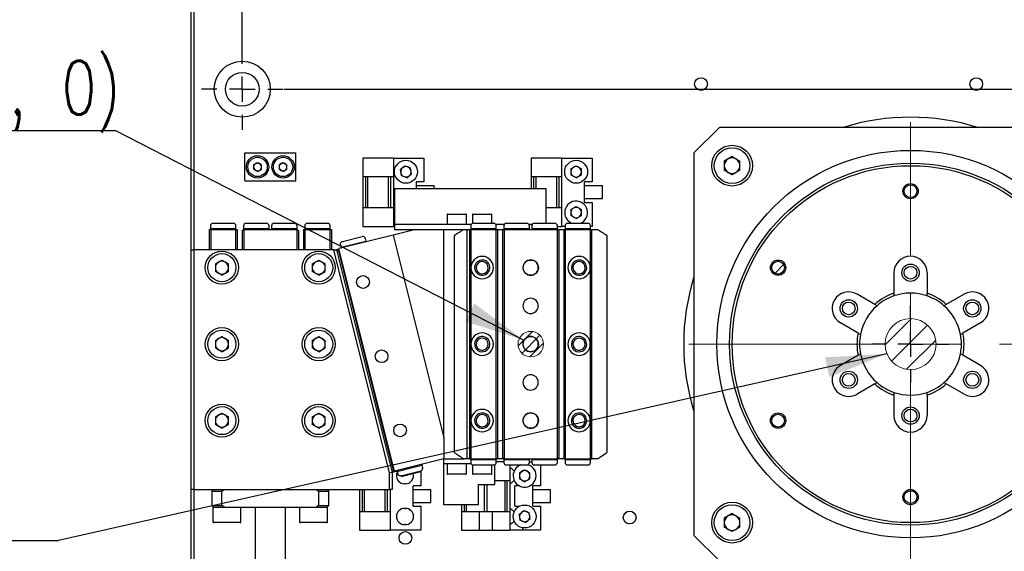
# Model space of a CAD drawing. Header units: millimetres. Extents: x 0 to 376, y -2 to 209.
# Tile 28 of 31: x 232 to 297, y 110 to 144. Entities that reach past the tile are written whole.
import ezdxf

# ---------------------------------------------------------------- set-up
doc = ezdxf.new("R2010")
doc.units = ezdxf.units.MM
doc.linetypes.add('CENTERX2', pattern=[20.32, 12.7, -2.54, 2.54, -2.54])
doc.layers.add('SLD-0', color=7, linetype='Continuous')
doc.styles.add('SLDTEXTSTYLE1', font='TXT', dxfattribs={"width": 0.75, "bigfont": 'bigfont'})
doc.styles.add('SLDTEXTSTYLE15', font='TXT', dxfattribs={"width": 0.678571, "bigfont": 'bigfont'})
doc.styles.get("Standard").update_dxf_attribs({"font": 'arial.ttf'})
doc.dimstyles.new('SLDDIMSTYLE0', dxfattribs={"dimtxt": 3.5, "dimasz": 4, "dimexe": 0, "dimexo": 0.0625, "dimgap": 0.875, "dimtad": 1, "dimlfac": 3, "dimrnd": 1e-09, "dimzin": 12, "dimdsep": 46, "dimtxsty": 'SLDTEXTSTYLE1', "dimsah": 1, "dimcen": 0.09, "dimadec": 0, "dimazin": 3, "dimtfac": 1, "dimtofl": 0, "dimtmove": 0, "dimatfit": 3, "dimfxl": 1, "dimfrac": 2, "dimtolj": 1, "dimtzin": 12, "dimarcsym": 0})
doc.dimstyles.new('SLDDIMSTYLE6', dxfattribs={"dimtxt": 0.18, "dimasz": 4, "dimexe": 0, "dimexo": 0.0625, "dimgap": 0, "dimtad": 0, "dimtih": 1, "dimtoh": 1, "dimdec": 0, "dimrnd": 1e-09, "dimzin": 0, "dimdsep": 46, "dimtxsty": 'Standard', "dimsah": 1, "dimcen": 0.09, "dimadec": 0, "dimazin": 0, "dimtfac": 4, "dimtdec": 0, "dimtofl": 0, "dimtmove": 0, "dimatfit": 3, "dimfxl": 1, "dimfrac": 2, "dimtolj": 1, "dimtzin": 0, "dimarcsym": 0})

# ---------------------------------------------------------------- blocks, each defined once
blk = doc.blocks.new('SW_HATCH_1')
at = {"color": 0, "linetype": 'Continuous', "lineweight": 18}
for p, q in [((28.164, 14.693), (27.578, 14.108)), ((0, 0), (-0.689, -0.689)), ((17.122, -9.818), (16.45, -10.491)), ((-11.118, -24.589), (-11.74, -25.21))]:
    blk.add_line(p, q, dxfattribs=at)
blk = doc.blocks.new('*D74')
at = {"layer": 'Defpoints', "color": 0, "transparency": 16777216}
for p in [(323.578, 189.135), (246.911, 164.135), (323.578, 120.469)]:
    blk.add_point(p, dxfattribs=at)
at = {"layer": 'SLD-0', "color": 0, "lineweight": -2, "transparency": 16777216}
for p, q in [((246.911, 164.198), (246.911, 189.135)), ((250.911, 189.135), (319.578, 189.135)), ((323.578, 120.531), (323.578, 189.135))]:
    blk.add_line(p, q, dxfattribs=at)
at = {"layer": 'SLD-0', "color": 0, "transparency": 16777216}
for points in [[(250.911, 189.802), (250.911, 188.469), (246.911, 189.135)], [(319.578, 189.802), (319.578, 188.469), (323.578, 189.135)]]:
    blk.add_solid(points, dxfattribs=at)
at = {"layer": 'SLD-0', "color": 0, "transparency": 16777216, "insert": (284.762, 193.51), "char_height": 3.5, "attachment_point": 2, "style": 'SLDTEXTSTYLE1'}
blk.add_mtext('\\A1;230', dxfattribs=at)
blk = doc.blocks.new('*D77')
at = {"layer": 'Defpoints', "color": 0, "transparency": 16777216}
for p in [(249.578, 139.802), (344.914, 139.802), (326.245, 123.135)]:
    blk.add_point(p, dxfattribs=at)
at = {"layer": 'SLD-0', "color": 0, "lineweight": -2, "transparency": 16777216}
for p, q in [((249.641, 139.802), (344.914, 139.802)), ((344.914, 127.135), (344.914, 135.802)), ((326.307, 123.135), (344.914, 123.135))]:
    blk.add_line(p, q, dxfattribs=at)
at = {"layer": 'SLD-0', "color": 0, "transparency": 16777216}
for points in [[(344.248, 135.802), (345.581, 135.802), (344.914, 139.802)], [(344.248, 127.135), (345.581, 127.135), (344.914, 123.135)]]:
    blk.add_solid(points, dxfattribs=at)
at = {"layer": 'SLD-0', "color": 0, "transparency": 16777216, "insert": (340.539, 132.412), "char_height": 3.5, "attachment_point": 2, "rotation": 90, "style": 'SLDTEXTSTYLE1'}
blk.add_mtext('\\A1;50', dxfattribs=at)
blk = doc.blocks.new('*D78')
at = {"layer": 'Defpoints', "color": 0, "transparency": 16777216}
for p in [(249.578, 161.469), (344.914, 161.469), (249.578, 139.802)]:
    blk.add_point(p, dxfattribs=at)
at = {"layer": 'SLD-0', "color": 0, "lineweight": -2, "transparency": 16777216}
for p, q in [((249.641, 161.469), (344.914, 161.469)), ((344.914, 143.802), (344.914, 157.469)), ((249.641, 139.802), (344.914, 139.802))]:
    blk.add_line(p, q, dxfattribs=at)
at = {"layer": 'SLD-0', "color": 0, "transparency": 16777216}
for points in [[(344.248, 157.469), (345.581, 157.469), (344.914, 161.469)], [(344.248, 143.802), (345.581, 143.802), (344.914, 139.802)]]:
    blk.add_solid(points, dxfattribs=at)
at = {"layer": 'SLD-0', "color": 0, "transparency": 16777216, "insert": (340.539, 151.522), "char_height": 3.5, "attachment_point": 2, "rotation": 90, "style": 'SLDTEXTSTYLE1'}
blk.add_mtext('\\A1;65', dxfattribs=at)
blk = doc.blocks.new('SW_NOTE_0_42')
at = {"layer": 'SLD-0', "color": 0}
blk.add_line((-23.682, 0), (0, 0), dxfattribs=at)
at = {"layer": 'SLD-0', "color": 0, "insert": (-24.142, 4.542), "char_height": 3.5, "attachment_point": 1, "style": 'SLDTEXTSTYLE1'}
blk.add_mtext('U(-74.5 , 0)', dxfattribs=at)
blk = doc.blocks.new('SW_NOTE_0_43')
at = {"layer": 'SLD-0', "color": 0}
blk.add_line((-19.754, 0), (0, 0), dxfattribs=at)
at = {"layer": 'SLD-0', "color": 0, "char_height": 3.5, "attachment_point": 1}
for s, insert, style in [('旋回中心', (-20.187, 9.064), 'SLDTEXTSTYLE1'), ('(0 , 0)', (-20.187, 4.538), 'SLDTEXTSTYLE15')]:
    blk.add_mtext(s, dxfattribs=dict(at, insert=insert, style=style))
blk = doc.blocks.new('SW_CENTERMARKSYMBOL_18')
at = {"layer": 'SLD-0', "color": 0}
for p, q in [((0, 1.667), (0, 2.5)), ((0, 0), (0, 0.833)), ((-1.667, 0), (-2.5, 0)), ((0, 0), (-0.833, 0)), ((0, 0), (0, -0.833)), ((0, 0), (0.833, 0)), ((1.667, 0), (2.5, 0)), ((0, -1.667), (0, -2.5))]:
    blk.add_line(p, q, dxfattribs=at)
blk = doc.blocks.new('SW_CENTERMARKSYMBOL_21')
at = {"layer": 'SLD-0', "color": 0}
for p, q in [((0, -20), (0, -15.933)), ((0, -21.667), (0, -20.833)), ((-1.667, -21.667), (-2.667, -21.667)), ((0, -21.667), (-0.833, -21.667)), ((0, -21.667), (0, -22.5)), ((0, -21.667), (0.833, -21.667)), ((1.667, -21.667), (2.667, -21.667)), ((0, -23.333), (0, -24.333))]:
    blk.add_line(p, q, dxfattribs=at)

msp = doc.modelspace()

# ---------------------------------------------------------------- hatches: boundary and pattern name
at = {"linetype": 'Continuous'}
h = msp.add_hatch(dxfattribs=at)
h.set_pattern_fill('ANSI31', scale=0.333333, style=0)
h.set_pattern_definition([(45, (-36.6242, -49.8254), (-0.7483547, 0.7483547), [])])
edge = h.paths.add_edge_path(flags=0)
edge.add_arc((290.6115, 123.1355), 1.6667, 0, 360)
h = msp.add_hatch(dxfattribs=at)
h.set_pattern_fill('ANSI31', scale=0.166667, style=0)
h.set_pattern_definition([(45, (-36.62424, -49.82536), (-0.3741773, 0.3741773), [])])
edge = h.paths.add_edge_path(flags=0)
edge.add_arc((265.7782, 123.1355), 0.8333, 0, 360)

# ---------------------------------------------------------------- linework, layer by layer
at = {"color": 7, "linetype": 'Continuous', "lineweight": 25}
for p, q in [((243.5782, 129.3021), (243.5782, 164.4688)), ((243.7448, 164.3998), (243.7448, 129.3021)), ((278.1115, 137.3021), (276.4448, 135.6355)), ((303.1115, 137.3021), (278.1115, 137.3021)), ((247.0782, 133.8021), (247.0782, 135.6355)), ((247.0782, 135.6355), (250.4115, 135.6355)), ((250.4115, 133.8021), (250.4115, 135.6355)), ((254.7948, 135.3021), (254.7948, 134.0688)), ((256.7948, 135.3021), (254.7948, 135.3021)), ((256.7948, 135.3021), (256.7948, 134.0688)), ((256.7948, 135.3021), (258.7948, 135.3021)), ((258.7948, 135.3021), (258.7948, 133.7355)), ((265.7948, 135.3021), (265.7948, 134.0688)), ((267.7948, 135.3021), (265.7948, 135.3021)), ((267.7948, 135.3021), (267.7948, 134.0688)), ((267.7948, 135.3021), (269.7948, 135.3021)), ((269.7948, 135.3021), (269.7948, 133.7355)), ((276.4448, 135.6355), (276.4448, 110.6355)), ((278.9448, 135.3931), (278.433, 135.0976)), ((278.9448, 135.3931), (279.4567, 135.0976)), ((247.654, 134.8675), (247.9115, 135.0161)), ((247.654, 134.8675), (247.654, 134.5701)), ((247.9115, 135.0161), (248.169, 134.8675)), ((248.169, 134.5701), (248.169, 134.8675)), ((249.3207, 134.8675), (249.5782, 135.0161)), ((249.3207, 134.8675), (249.3207, 134.5701)), ((249.5782, 135.0161), (249.8357, 134.8675)), ((249.8357, 134.5701), (249.8357, 134.8675)), ((257.2438, 134.5424), (257.5491, 134.7907)), ((257.5491, 134.7907), (257.9168, 134.6505)), ((257.9792, 134.2619), (257.9168, 134.6505)), ((268.404, 134.5989), (268.7448, 134.7957)), ((268.404, 134.5989), (268.404, 134.2053)), ((268.7448, 134.7957), (269.0857, 134.5989)), ((269.0857, 134.2053), (269.0857, 134.5989)), ((278.433, 135.0976), (278.433, 134.5066)), ((279.4567, 134.5066), (279.4567, 135.0976)), ((247.9115, 134.4215), (247.654, 134.5701)), ((247.9115, 134.4215), (248.169, 134.5701)), ((249.5782, 134.4215), (249.3207, 134.5701)), ((249.5782, 134.4215), (249.8357, 134.5701)), ((256.7948, 134.0688), (254.7948, 134.0688)), ((254.7948, 134.0688), (254.7948, 132.0688)), ((254.9615, 134.0688), (254.9615, 132.0688)), ((255.1282, 132.0688), (255.1282, 134.0688)), ((256.4615, 134.0688), (256.4615, 132.0688)), ((256.6282, 132.0688), (256.6282, 134.0688)), ((256.7948, 134.0688), (256.7948, 132.0688)), ((257.2438, 134.5424), (257.3062, 134.1538)), ((257.6739, 134.0135), (257.3062, 134.1538)), ((257.6739, 134.0135), (257.9792, 134.2619)), ((267.7948, 134.0688), (265.7948, 134.0688)), ((265.7948, 134.0688), (265.7948, 133.3021)), ((265.9615, 134.0688), (265.9615, 133.3021)), ((266.1282, 133.3021), (266.1282, 134.0688)), ((267.4615, 134.0688), (267.4615, 132.0688)), ((267.6282, 132.0688), (267.6282, 134.0688)), ((267.7948, 134.0688), (267.7948, 132.0688)), ((268.7448, 134.0086), (268.404, 134.2053)), ((268.7448, 134.0086), (269.0857, 134.2053)), ((278.9448, 134.2111), (278.433, 134.5066)), ((279.4567, 134.5066), (278.9448, 134.2111)), ((247.0782, 133.8021), (250.4115, 133.8021)), ((256.8692, 133.3021), (266.7692, 133.3021)), ((256.8692, 133.3021), (256.8692, 132.6355)), ((258.2948, 133.3021), (258.2948, 133.7355)), ((258.7948, 133.7355), (258.2948, 133.7355)), ((259.4615, 133.4855), (258.2948, 133.4855)), ((259.4615, 133.3021), (259.4615, 133.4855)), ((266.7692, 133.3021), (266.7692, 132.6355)), ((269.7948, 133.7355), (269.2948, 133.7355)), ((269.2948, 132.4021), (269.2948, 133.7355)), ((270.4615, 133.4855), (269.2948, 133.4855)), ((270.4615, 132.6521), (270.4615, 133.4855)), ((269.2948, 132.6521), (270.4615, 132.6521)), ((254.7948, 132.0688), (256.7948, 132.0688)), ((254.7948, 132.0688), (254.7948, 130.8355)), ((256.7948, 132.0688), (256.7948, 130.8355)), ((256.8692, 132.6355), (256.8692, 131.3021)), ((266.7692, 132.6355), (266.7692, 131.3021)), ((266.7692, 132.0688), (267.7948, 132.0688)), ((267.7948, 132.0688), (267.7948, 130.8355)), ((268.404, 131.9322), (268.7448, 132.129)), ((268.7448, 132.129), (269.0857, 131.9322)), ((269.2948, 132.4021), (269.7948, 132.4021)), ((269.7948, 132.4021), (269.7948, 130.8355)), ((260.3025, 131.6021), (260.3025, 130.9688)), ((260.3359, 131.6355), (260.9891, 131.6355)), ((260.9891, 131.6355), (261.5359, 131.6355)), ((261.5692, 130.9688), (261.5692, 131.6021)), ((261.9692, 131.6021), (261.9692, 131.0278)), ((262.0025, 131.6355), (262.6629, 131.6355)), ((262.6629, 131.6355), (263.2025, 131.6355)), ((263.2359, 131.0355), (263.2359, 131.6021)), ((268.404, 131.9322), (268.404, 131.5387)), ((268.7448, 131.3419), (268.404, 131.5387)), ((268.7448, 131.3419), (269.0857, 131.5387)), ((269.0857, 131.5387), (269.0857, 131.9322)), ((244.8282, 130.8688), (244.8282, 130.6855)), ((244.9948, 131.0355), (245.6615, 131.0355)), ((245.6615, 131.0355), (246.3282, 131.0355)), ((246.4948, 130.6855), (246.4948, 130.8688)), ((246.9948, 130.8688), (246.9948, 130.6855)), ((247.1615, 131.0355), (247.8282, 131.0355)), ((247.8282, 131.0355), (248.4948, 131.0355)), ((248.6615, 130.6855), (248.6615, 130.8688)), ((248.8282, 130.8688), (248.8282, 130.6855)), ((248.9948, 131.0355), (249.6615, 131.0355)), ((249.6615, 131.0355), (250.3282, 131.0355)), ((250.4948, 130.6855), (250.4948, 130.8688)), ((250.9948, 130.8688), (250.9948, 130.6855)), ((251.1615, 131.0355), (251.8282, 131.0355)), ((251.8282, 131.0355), (252.4948, 131.0355)), ((252.6615, 130.6855), (252.6615, 130.8688)), ((254.7948, 130.8355), (256.7948, 130.8355)), ((256.8692, 130.8355), (256.7948, 130.8355)), ((256.8692, 131.3021), (256.8692, 130.9688)), ((256.8692, 130.9688), (256.8692, 130.6355)), ((256.8692, 130.9688), (261.8859, 130.9688)), ((261.8525, 130.8688), (261.8525, 130.6855)), ((262.0192, 131.0355), (262.6859, 131.0355)), ((262.6859, 131.0355), (263.3525, 131.0355)), ((263.4859, 130.9688), (264.0525, 130.9688)), ((263.5192, 130.6855), (263.5192, 130.8688)), ((264.0192, 130.8688), (264.0192, 130.6855)), ((264.1859, 131.0355), (264.8525, 131.0355)), ((264.8525, 131.0355), (265.5192, 131.0355)), ((265.6525, 130.9688), (265.8859, 130.9688)), ((265.6859, 130.6855), (265.6859, 130.8688)), ((265.8525, 130.8688), (265.8525, 130.6855)), ((266.0192, 131.0355), (266.6859, 131.0355)), ((266.6859, 131.0355), (267.3525, 131.0355)), ((266.7692, 131.3021), (266.7692, 131.0355)), ((267.5192, 130.6855), (267.5192, 130.8688)), ((267.5192, 130.8355), (267.7948, 130.8355)), ((268.0192, 130.8355), (267.7948, 130.8355)), ((268.0192, 130.8688), (268.0192, 130.6855)), ((268.1859, 131.0355), (268.8525, 131.0355)), ((268.8525, 131.0355), (269.5192, 131.0355)), ((269.6859, 130.6855), (269.6859, 130.8688)), ((269.7948, 130.8355), (269.6859, 130.8355)), ((244.7448, 130.6355), (244.7448, 129.3021)), ((244.7448, 130.6355), (244.8448, 130.6355)), ((244.8282, 130.6855), (244.8782, 130.6355)), ((244.8282, 130.6855), (245.6615, 130.6855)), ((244.8448, 130.6355), (244.8448, 129.3021)), ((244.8448, 130.6355), (246.4782, 130.6355)), ((245.6615, 130.6855), (246.4948, 130.6855)), ((246.4448, 130.6355), (246.4948, 130.6855)), ((246.4782, 130.6355), (246.4782, 129.3021)), ((246.4782, 130.6355), (246.5782, 130.6355)), ((246.5782, 130.6355), (246.5782, 129.3021)), ((247.0115, 130.6355), (246.9115, 130.5355)), ((246.9115, 130.5355), (246.9115, 129.3021)), ((246.9948, 130.6855), (247.0448, 130.6355)), ((246.9948, 130.6855), (247.8282, 130.6855)), ((247.0115, 130.6355), (247.0115, 129.3021)), ((247.0115, 130.6355), (250.4782, 130.6355)), ((247.8282, 130.6855), (248.6615, 130.6855)), ((248.6115, 130.6355), (248.6615, 130.6855)), ((248.8282, 130.6855), (248.8782, 130.6355)), ((248.8282, 130.6855), (249.6615, 130.6855)), ((249.6615, 130.6855), (250.4948, 130.6855)), ((250.4448, 130.6355), (250.4948, 130.6855)), ((250.4782, 130.6355), (250.4782, 129.3021)), ((250.5782, 130.5355), (250.4782, 130.6355)), ((250.5782, 130.5355), (250.5782, 129.3021)), ((250.9115, 130.6355), (250.9115, 129.3021)), ((250.9115, 130.6355), (251.0115, 130.6355)), ((250.9948, 130.6855), (251.0448, 130.6355)), ((250.9948, 130.6855), (251.8282, 130.6855)), ((251.0115, 130.6355), (251.0115, 129.3021)), ((251.0115, 130.6355), (252.6448, 130.6355)), ((251.8282, 130.6855), (252.6615, 130.6855)), ((252.6115, 130.6355), (252.6615, 130.6855)), ((252.6448, 130.6355), (252.6448, 129.3021)), ((252.6448, 130.6355), (252.7448, 130.6355)), ((252.7448, 130.6355), (252.7448, 129.3021)), ((256.7879, 130.2684), (253.2307, 129.3791)), ((253.4571, 129.848), (254.7506, 130.1714)), ((258.256, 130.6355), (256.7879, 130.2684)), ((256.7879, 130.2684), (260.1025, 117.0098)), ((256.8692, 130.6355), (258.256, 130.6355)), ((258.256, 130.6355), (260.1025, 130.6355)), ((260.1025, 117.0098), (260.1025, 130.6355)), ((260.1025, 130.6355), (261.4263, 130.6355)), ((260.7692, 130.2144), (260.7692, 116.0565)), ((261.4263, 130.6355), (261.6025, 130.6355)), ((261.6025, 130.6355), (261.6025, 115.6355)), ((261.6025, 130.6355), (261.7692, 130.6355)), ((261.7692, 130.6355), (261.7692, 115.6355)), ((261.7692, 130.6355), (261.8692, 130.6355)), ((261.8525, 130.6855), (261.9025, 130.6355)), ((261.8525, 130.6855), (262.6859, 130.6855)), ((261.8692, 130.6355), (261.8692, 128.1355)), ((261.8692, 130.6355), (263.5025, 130.6355)), ((262.6859, 130.6855), (263.5192, 130.6855)), ((263.4692, 130.6355), (263.5192, 130.6855)), ((263.5025, 130.6355), (263.5025, 115.6355)), ((263.5025, 130.6355), (263.6025, 130.6355)), ((263.6025, 130.6355), (263.6025, 115.6355)), ((263.6025, 130.6355), (264.0359, 130.6355)), ((264.0359, 130.6355), (263.9359, 130.5355)), ((263.9359, 130.5355), (263.9359, 115.7355)), ((264.0192, 130.6855), (264.0692, 130.6355)), ((264.0192, 130.6855), (264.8525, 130.6855)), ((264.0359, 130.6355), (264.0359, 115.6355)), ((264.0359, 130.6355), (267.5025, 130.6355)), ((264.8525, 130.6855), (265.6859, 130.6855)), ((265.6359, 130.6355), (265.6859, 130.6855)), ((265.8525, 130.6855), (265.9025, 130.6355)), ((265.8525, 130.6855), (266.6859, 130.6855)), ((266.6859, 130.6855), (267.5192, 130.6855)), ((267.4692, 130.6355), (267.5192, 130.6855)), ((267.5025, 130.6355), (267.5025, 115.6355)), ((267.6025, 130.5355), (267.5025, 130.6355)), ((267.5025, 130.6355), (267.9359, 130.6355)), ((267.6025, 130.5355), (267.6025, 115.7355)), ((267.9359, 130.6355), (267.9359, 115.6355)), ((267.9359, 130.6355), (268.0359, 130.6355)), ((268.0192, 130.6855), (268.0692, 130.6355)), ((268.0192, 130.6855), (268.8525, 130.6855)), ((268.0359, 130.6355), (268.0359, 115.6355)), ((268.0359, 130.6355), (269.6692, 130.6355)), ((268.8525, 130.6855), (269.6859, 130.6855)), ((269.6359, 130.6355), (269.6859, 130.6855)), ((269.6692, 130.6355), (269.6692, 128.1355)), ((269.6692, 130.6355), (269.7692, 130.6355)), ((269.7692, 130.6355), (270.1121, 130.6355)), ((269.7692, 115.6355), (269.7692, 130.6355)), ((270.7692, 116.0565), (270.7692, 130.2144)), ((253.3358, 129.6459), (253.3803, 129.4681)), ((253.3803, 129.4681), (254.9972, 129.8723)), ((253.4409, 129.4317), (253.3803, 129.4681)), ((253.3803, 129.4681), (253.3894, 129.4315)), ((253.3894, 129.4315), (253.426, 129.4406)), ((253.4043, 129.4225), (253.3894, 129.4315)), ((254.9527, 130.0502), (254.9972, 129.8723)), ((254.9608, 129.8117), (254.9972, 129.8723)), ((254.9697, 129.8266), (255.0063, 129.8357)), ((254.9972, 129.8723), (255.0063, 129.8357)), ((254.9974, 129.8208), (255.0063, 129.8357)), ((243.5782, 113.6355), (243.5782, 129.3021)), ((243.5782, 129.3021), (243.7448, 129.3021)), ((243.7448, 129.3021), (243.7448, 113.6355)), ((252.9064, 129.3021), (243.7448, 129.3021)), ((256.5495, 114.7295), (252.9064, 129.3021)), ((252.9064, 129.3021), (253.0782, 129.3021)), ((253.2398, 129.3426), (253.0782, 129.3021)), ((253.1994, 129.2294), (253.0782, 129.3021)), ((253.0782, 129.3021), (256.7162, 114.75)), ((253.2641, 129.2455), (253.1994, 129.2294)), ((253.1994, 129.2294), (256.7889, 114.8713)), ((256.8687, 114.827), (253.2307, 129.3791)), ((245.1515, 128.3818), (245.5782, 128.6281)), ((245.1515, 128.3818), (245.1515, 127.8891)), ((245.5782, 128.6281), (246.0048, 128.3818)), ((246.0048, 127.8891), (246.0048, 128.3818)), ((251.4848, 128.3818), (251.9115, 128.6281)), ((251.4848, 128.3818), (251.4848, 127.8891)), ((251.9115, 128.6281), (252.3382, 128.3818)), ((252.3382, 127.8891), (252.3382, 128.3818)), ((261.8692, 128.1355), (261.8692, 123.1355)), ((269.6692, 128.1355), (269.6692, 123.1355)), ((245.5782, 127.6428), (245.1515, 127.8891)), ((245.5782, 127.6428), (246.0048, 127.8891)), ((251.9115, 127.6428), (251.4848, 127.8891)), ((251.9115, 127.6428), (252.3382, 127.8891)), ((289.5282, 127.8021), (289.5282, 126.4636)), ((291.6948, 127.8021), (291.6948, 126.4636)), ((288.2709, 125.7377), (287.1117, 126.407)), ((289.5282, 126.4636), (289.5282, 126.2878)), ((291.6948, 126.2878), (291.6948, 126.4636)), ((294.1113, 126.407), (292.9521, 125.7377)), ((288.4231, 125.6498), (288.2709, 125.7377)), ((292.9521, 125.7377), (292.7999, 125.6498)), ((287.1876, 123.8613), (286.0284, 124.5306)), ((295.1946, 124.5306), (294.0354, 123.8613)), ((245.1515, 123.3818), (245.5782, 123.6281)), ((245.5782, 123.6281), (246.0048, 123.3818)), ((251.4848, 123.3818), (251.9115, 123.6281)), ((251.9115, 123.6281), (252.3382, 123.3818)), ((287.1876, 123.8613), (287.3398, 123.7735)), ((293.8832, 123.7735), (294.0354, 123.8613)), ((245.1515, 123.3818), (245.1515, 122.8891)), ((246.0048, 122.8891), (246.0048, 123.3818)), ((251.4848, 123.3818), (251.4848, 122.8891)), ((252.3382, 122.8891), (252.3382, 123.3818)), ((261.8692, 123.1355), (261.8692, 118.1355)), ((269.6692, 123.1355), (269.6692, 118.1355)), ((245.5782, 122.6428), (245.1515, 122.8891)), ((245.5782, 122.6428), (246.0048, 122.8891)), ((251.9115, 122.6428), (251.4848, 122.8891)), ((251.9115, 122.6428), (252.3382, 122.8891)), ((287.1876, 122.4096), (286.0284, 121.7403)), ((287.3398, 122.4975), (287.1876, 122.4096)), ((294.0354, 122.4096), (293.8832, 122.4975)), ((295.1946, 121.7403), (294.0354, 122.4096)), ((288.2709, 120.5332), (287.1117, 119.8639)), ((288.2709, 120.5332), (288.4231, 120.6211)), ((292.7999, 120.6211), (292.9521, 120.5332)), ((294.1113, 119.8639), (292.9521, 120.5332)), ((289.5282, 119.9831), (289.5282, 119.8073)), ((289.5282, 119.8073), (289.5282, 118.4688)), ((291.6948, 119.8073), (291.6948, 119.9831)), ((291.6948, 119.8073), (291.6948, 118.4688)), ((245.1515, 118.3818), (245.5782, 118.6281)), ((245.5782, 118.6281), (246.0048, 118.3818)), ((251.4848, 118.3818), (251.9115, 118.6281)), ((251.9115, 118.6281), (252.3382, 118.3818)), ((245.1515, 118.3818), (245.1515, 117.8891)), ((245.5782, 117.6428), (245.1515, 117.8891)), ((245.5782, 117.6428), (246.0048, 117.8891)), ((246.0048, 117.8891), (246.0048, 118.3818)), ((251.4848, 118.3818), (251.4848, 117.8891)), ((251.9115, 117.6428), (251.4848, 117.8891)), ((251.9115, 117.6428), (252.3382, 117.8891)), ((252.3382, 117.8891), (252.3382, 118.3818)), ((261.8692, 118.1355), (261.8692, 115.6355)), ((269.6692, 118.1355), (269.6692, 115.6355)), ((260.1025, 117.0098), (260.1025, 115.6355)), ((260.1025, 115.6355), (256.8687, 114.827)), ((258.6594, 115.2232), (258.5988, 115.2595)), ((258.6107, 115.2625), (258.6565, 115.2351)), ((258.6473, 115.2717), (258.6565, 115.2351)), ((260.1025, 115.3021), (260.1025, 115.6355)), ((260.1025, 115.6355), (261.4263, 115.6355)), ((261.8859, 115.3021), (260.1025, 115.3021)), ((260.1025, 114.9688), (260.1025, 115.3021)), ((260.3025, 115.3021), (260.3025, 114.6688)), ((261.6025, 115.6355), (261.4263, 115.6355)), ((261.5692, 114.6688), (261.5692, 115.3021)), ((261.7692, 115.6355), (261.6025, 115.6355)), ((261.7692, 115.6355), (261.8692, 115.6355)), ((261.9025, 115.6355), (261.8525, 115.5855)), ((261.8525, 115.5855), (261.8525, 115.4021)), ((261.8525, 115.5855), (261.8692, 115.5855)), ((261.8692, 115.6355), (263.5025, 115.6355)), ((261.8692, 115.5855), (262.6859, 115.5855)), ((262.6859, 115.5855), (263.5192, 115.5855)), ((263.4359, 114.9688), (263.4359, 115.2578)), ((263.5192, 115.5855), (263.4692, 115.6355)), ((263.5025, 115.6355), (263.6025, 115.6355)), ((263.5192, 115.4021), (263.5192, 115.5855)), ((264.0192, 115.4355), (263.5192, 115.4355)), ((264.0359, 115.6355), (263.6025, 115.6355)), ((263.9359, 115.7355), (264.0359, 115.6355)), ((264.0692, 115.6355), (264.0192, 115.5855)), ((264.0192, 115.5855), (264.0192, 115.4021)), ((264.0192, 115.5855), (264.8525, 115.5855)), ((264.0359, 115.6355), (267.5025, 115.6355)), ((264.8525, 115.5855), (265.6692, 115.5855)), ((265.6859, 115.5855), (265.6359, 115.6355)), ((265.6692, 115.5855), (265.6859, 115.5855)), ((265.6859, 115.4021), (265.6859, 115.5855)), ((265.6859, 115.4355), (265.8525, 115.4355)), ((265.9025, 115.6355), (265.8525, 115.5855)), ((265.8525, 115.5855), (265.8525, 115.4021)), ((265.8525, 115.5855), (265.8692, 115.5855)), ((265.8692, 115.5855), (266.6859, 115.5855)), ((266.6859, 115.5855), (267.5192, 115.5855)), ((267.5192, 115.5855), (267.4692, 115.6355)), ((267.5025, 115.6355), (267.6025, 115.7355)), ((267.9359, 115.6355), (267.5025, 115.6355)), ((267.5192, 115.4021), (267.5192, 115.5855)), ((267.9359, 115.6355), (268.0359, 115.6355)), ((268.0692, 115.6355), (268.0192, 115.5855)), ((268.0192, 115.5855), (268.0192, 115.4021)), ((268.0192, 115.5855), (268.8525, 115.5855)), ((268.0359, 115.6355), (269.6692, 115.6355)), ((268.8525, 115.5855), (269.6692, 115.5855)), ((269.6859, 115.5855), (269.6359, 115.6355)), ((269.6692, 115.6355), (269.7692, 115.6355)), ((269.6692, 115.5855), (269.6859, 115.5855)), ((269.6859, 115.4021), (269.6859, 115.5855)), ((270.1121, 115.6355), (269.7692, 115.6355)), ((256.7162, 114.75), (256.5495, 114.7295)), ((256.5495, 113.6355), (256.5495, 114.7295)), ((256.7162, 114.75), (256.7889, 114.8713)), ((257.0515, 114.8338), (256.7162, 114.75)), ((256.7162, 114.75), (256.7162, 113.6355)), ((256.8536, 114.8874), (256.7889, 114.8713)), ((257.0425, 114.8189), (257.6902, 114.9808)), ((257.0789, 114.8796), (257.0425, 114.8189)), ((257.0425, 114.8189), (257.087, 114.6411)), ((257.087, 114.6411), (257.0962, 114.6045)), ((257.2891, 114.5198), (258.5826, 114.8432)), ((257.2983, 114.4832), (258.5918, 114.8066)), ((257.6902, 114.9808), (258.6594, 115.2232)), ((258.5782, 114.8032), (258.5782, 113.8688)), ((258.6565, 115.2351), (258.6446, 115.2321)), ((258.6594, 115.2232), (258.7039, 115.0453)), ((258.7039, 115.0453), (258.7131, 115.0087)), ((260.1025, 113.3021), (260.1025, 114.9688)), ((261.1064, 114.6355), (260.3359, 114.6355)), ((261.5359, 114.6355), (261.1064, 114.6355)), ((261.9677, 115.2436), (261.9677, 114.6688)), ((262.8769, 114.6355), (262.001, 114.6355)), ((262.0192, 115.2355), (262.6859, 115.2355)), ((262.6859, 115.2355), (263.3525, 115.2355)), ((263.201, 114.6355), (262.8769, 114.6355)), ((263.2343, 114.6688), (263.2343, 115.2355)), ((263.4359, 113.9688), (263.4359, 114.9688)), ((264.1859, 115.2355), (264.8525, 115.2355)), ((264.4115, 115.2355), (264.4115, 114.2021)), ((264.8525, 115.2355), (265.5192, 115.2355)), ((265.0373, 114.7322), (265.3782, 114.929)), ((265.0373, 114.7322), (265.0373, 114.3387)), ((265.3782, 114.929), (265.719, 114.7322)), ((265.719, 114.3387), (265.719, 114.7322)), ((266.0192, 115.2355), (266.6859, 115.2355)), ((266.4115, 115.2355), (266.4115, 113.8688)), ((266.6859, 115.2355), (267.3525, 115.2355)), ((268.1859, 115.2355), (268.8525, 115.2355)), ((268.8525, 115.2355), (269.5192, 115.2355)), ((257.5782, 114.0021), (257.5282, 114.0021)), ((262.3359, 113.9688), (263.4359, 113.9688)), ((262.3359, 113.9688), (262.3359, 113.3021)), ((262.7448, 112.2021), (262.7448, 113.9688)), ((262.9115, 113.9688), (262.9115, 112.2021)), ((264.4115, 114.2021), (263.4359, 114.2021)), ((264.0782, 114.2021), (264.0782, 112.2021)), ((264.2448, 112.2021), (264.2448, 114.2021)), ((264.4115, 114.2021), (264.4115, 112.2021)), ((265.3782, 114.1419), (265.0373, 114.3387)), ((265.3782, 114.1419), (265.719, 114.3387)), ((243.7448, 113.6355), (243.5782, 113.6355)), ((243.5782, 92.9688), (243.5782, 113.6355)), ((243.7448, 113.6355), (256.5495, 113.6355)), ((243.7448, 113.6355), (243.7448, 105.1355)), ((245.0282, 113.6355), (244.9115, 113.5188)), ((244.9115, 113.5188), (244.9115, 112.5855)), ((244.9115, 113.5188), (245.5825, 113.5188)), ((245.5825, 113.5188), (245.725, 113.6355)), ((245.5825, 112.5855), (245.5825, 113.5188)), ((251.7646, 113.6355), (251.9071, 113.5188)), ((251.9071, 113.5188), (251.9071, 112.5855)), ((251.9071, 113.5188), (252.5782, 113.5188)), ((252.5782, 113.5188), (252.4615, 113.6355)), ((252.5782, 112.5855), (252.5782, 113.5188)), ((254.5782, 113.6355), (254.5782, 112.2021)), ((254.7448, 113.6355), (254.7448, 112.2021)), ((254.9115, 112.2021), (254.9115, 113.6355)), ((256.2448, 113.6355), (256.2448, 112.2021)), ((256.4115, 112.2021), (256.4115, 113.6355)), ((256.7162, 113.6355), (256.5495, 113.6355)), ((256.5782, 113.6355), (256.5782, 112.2021)), ((258.5782, 113.8688), (258.0782, 113.8688)), ((258.0782, 112.5355), (258.0782, 113.8688)), ((259.2448, 113.6188), (258.0782, 113.6188)), ((259.2448, 112.7855), (259.2448, 113.6188)), ((264.7448, 112.5355), (264.7448, 113.8688)), ((265.0346, 113.8688), (264.7448, 113.8688)), ((266.4115, 113.8688), (265.9115, 113.8688)), ((265.9115, 112.5355), (265.9115, 113.8688)), ((267.0782, 113.6188), (265.9115, 113.6188)), ((267.0782, 112.7855), (267.0782, 113.6188)), ((258.0782, 112.7855), (259.2448, 112.7855)), ((260.1025, 112.6355), (260.1025, 113.3021)), ((262.3359, 113.3021), (262.3359, 112.6355)), ((265.9115, 112.7855), (267.0782, 112.7855)), ((244.9115, 112.5855), (245.0282, 112.4688)), ((244.9115, 112.5855), (245.5825, 112.5855)), ((244.9948, 112.4688), (244.9948, 111.5188)), ((245.0387, 112.4688), (244.9948, 112.4688)), ((245.0387, 112.4688), (245.725, 112.4688)), ((245.725, 112.4688), (245.5825, 112.5855)), ((245.725, 112.4688), (251.7646, 112.4688)), ((246.8282, 111.5188), (246.8282, 112.4688)), ((247.7448, 112.4688), (247.7448, 106.7355)), ((249.7448, 106.7355), (249.7448, 112.4688)), ((250.6615, 112.4688), (250.6615, 111.5188)), ((251.9071, 112.5855), (251.7646, 112.4688)), ((251.7646, 112.4688), (252.4509, 112.4688)), ((251.9071, 112.5855), (252.5782, 112.5855)), ((252.4948, 112.4688), (252.4509, 112.4688)), ((252.4615, 112.4688), (252.5782, 112.5855)), ((252.4948, 111.5188), (252.4948, 112.4688)), ((254.5782, 112.2021), (254.5782, 110.9688)), ((254.5782, 112.2021), (256.5782, 112.2021)), ((256.5782, 112.2021), (256.5782, 110.9688)), ((257.5282, 112.4021), (257.5782, 112.4021)), ((258.0782, 112.5355), (258.5782, 112.5355)), ((258.5782, 112.5355), (258.5782, 110.9688)), ((262.3359, 112.6355), (260.1025, 112.6355)), ((261.2448, 112.6355), (261.2448, 112.2021)), ((261.2448, 112.2021), (263.2448, 112.2021)), ((261.2448, 112.2021), (261.2448, 110.9688)), ((261.4115, 112.6355), (261.4115, 112.2021)), ((261.5782, 112.2021), (261.5782, 112.6355)), ((262.4115, 112.2021), (262.4115, 110.9688)), ((262.4115, 112.2021), (264.4115, 112.2021)), ((263.2448, 112.2021), (263.2448, 110.9688)), ((264.4115, 112.2021), (264.4115, 110.9688)), ((264.7448, 112.5355), (265.0346, 112.5355)), ((265.0104, 112.009), (265.3158, 112.2574)), ((265.3158, 112.2574), (265.6835, 112.1171)), ((265.7459, 111.7285), (265.6835, 112.1171)), ((265.9115, 112.5355), (266.4115, 112.5355)), ((266.4115, 112.5355), (266.4115, 110.9688)), ((278.9448, 112.0598), (278.433, 111.7643)), ((278.9448, 112.0598), (279.4567, 111.7643)), ((245.9115, 111.4688), (245.0448, 111.4688)), ((246.7782, 111.4688), (245.9115, 111.4688)), ((251.5782, 111.4688), (250.7115, 111.4688)), ((252.4448, 111.4688), (251.5782, 111.4688)), ((265.0104, 112.009), (265.0728, 111.6205)), ((265.4406, 111.4802), (265.0728, 111.6205)), ((265.4406, 111.4802), (265.7459, 111.7285)), ((278.433, 111.7643), (278.433, 111.1733)), ((279.4567, 111.1733), (279.4567, 111.7643)), ((254.5782, 110.9688), (256.5782, 110.9688)), ((258.5782, 110.9688), (256.5782, 110.9688)), ((257.5782, 111.3355), (257.5282, 111.3355)), ((261.2448, 110.9688), (263.2448, 110.9688)), ((262.4115, 110.9688), (264.4115, 110.9688)), ((265.2448, 110.9688), (264.4115, 110.9688)), ((266.4115, 110.9688), (264.4115, 110.9688)), ((265.2448, 111.1307), (265.2448, 110.9688)), ((278.9448, 110.8778), (278.433, 111.1733)), ((279.4567, 111.1733), (278.9448, 110.8778)), ((276.4448, 110.6355), (278.1115, 108.9688))]:
    msp.add_line(p, q, dxfattribs=at)
at = {"color": 7, "linetype": 'Continuous', "lineweight": 25, "flags": 128}
for points in [[(256.8692, 131.6281), (256.8657, 131.8147), (256.8692, 131.8428)], [(260.7692, 123.2105), (260.7609, 123.1355), (260.7692, 123.0605)]]:
    msp.add_lwpolyline(points, dxfattribs=at)
at = {"color": 7, "linetype": 'Continuous', "lineweight": 25}
for centre, radius in [((246.9115, 139.8021), 1.8333), ((246.9115, 139.8021), 1.1), ((276.9115, 140.1355), 0.4167), ((294.9115, 140.1355), 0.4167), ((278.9448, 134.8021), 1.3333), ((278.9448, 134.8021), 1.1667), ((247.9115, 134.7188), 0.7333), ((247.9115, 134.7188), 0.6333), ((249.5782, 134.7188), 0.7333), ((249.5782, 134.7188), 0.6333), ((290.6115, 123.1355), 12.6667), ((257.6115, 134.4021), 0.75), ((268.7448, 134.4021), 0.75), ((290.6115, 123.1355), 11.8333), ((290.6115, 123.1355), 11.6667), ((290.6115, 133.1355), 0.5), ((290.6115, 133.1355), 0.4167), ((245.5782, 128.1355), 1.0833), ((245.5782, 128.1355), 0.9167), ((251.9115, 128.1355), 1.0833), ((251.9115, 128.1355), 0.9167), ((265.7782, 128.1355), 0.5), ((281.9512, 128.1355), 0.5), ((281.9512, 128.1355), 0.4167), ((290.6115, 127.8021), 0.5667), ((290.6115, 127.8021), 0.4167), ((254.8072, 127.1963), 0.4167), ((286.57, 125.4688), 0.5667), ((286.57, 125.4688), 0.4167), ((294.6529, 125.4688), 0.5667), ((294.6529, 125.4688), 0.4167), ((245.5782, 123.1355), 1.0833), ((245.5782, 123.1355), 0.9167), ((251.9115, 123.1355), 1.0833), ((251.9115, 123.1355), 0.9167), ((265.7782, 123.1355), 0.5), ((256.0199, 122.3456), 0.4167), ((286.57, 120.8021), 0.5667), ((286.57, 120.8021), 0.4167), ((294.6529, 120.8021), 0.5667), ((294.6529, 120.8021), 0.4167), ((245.5782, 118.1355), 1.0833), ((251.9115, 118.1355), 1.0833), ((245.5782, 118.1355), 0.9167), ((251.9115, 118.1355), 0.9167), ((265.7782, 118.1355), 0.5), ((281.9512, 118.1355), 0.5), ((281.9512, 118.1355), 0.4167), ((290.6115, 118.4688), 0.5667), ((290.6115, 118.4688), 0.4167), ((257.2325, 117.4949), 0.4167), ((290.6115, 113.1355), 0.5), ((290.6115, 113.1355), 0.4167), ((278.9448, 111.4688), 1.3333), ((265.3782, 111.8688), 0.75), ((272.2448, 111.8021), 0.4167), ((278.9448, 111.4688), 1.1667), ((257.5782, 110.4688), 0.4167)]:
    msp.add_circle(centre, radius, dxfattribs=at)
for centre, radius, start, end in [((290.6115, 123.1355), 14.8333, 72.757003, 107.242997), ((278.9448, 134.8021), 0.5118, 120, 180), ((278.9448, 134.8021), 0.5118, 60, 120), ((278.9448, 134.8021), 0.5118, 0, 60), ((247.9115, 134.7188), 0.2575, 120, 180), ((247.9115, 134.7188), 0.2575, 180, 240), ((247.9115, 134.7188), 0.2575, 60, 120), ((247.9115, 134.7188), 0.2575, 0, 60), ((247.9115, 134.7188), 0.2575, 300, 0), ((249.5782, 134.7188), 0.2575, 120, 180), ((249.5782, 134.7188), 0.2575, 180, 240), ((249.5782, 134.7188), 0.2575, 60, 120), ((249.5782, 134.7188), 0.2575, 0, 60), ((249.5782, 134.7188), 0.2575, 300, 0), ((257.6115, 134.4021), 0.3408, 129.122903, 189.122903), ((257.6115, 134.4021), 0.3408, 69.122903, 129.122903), ((257.6115, 134.4021), 0.3408, 9.122903, 69.122903), ((268.7448, 134.4021), 0.3408, 120, 180), ((268.7448, 134.4021), 0.3408, 60, 120), ((268.7448, 134.4021), 0.3408, 0, 60), ((278.9448, 134.8021), 0.5118, 180, 240), ((278.9448, 134.8021), 0.5118, 300, 0), ((247.9115, 134.7188), 0.2575, 240, 300), ((249.5782, 134.7188), 0.2575, 240, 300), ((257.6115, 134.4021), 0.3408, 189.122903, 249.122903), ((257.6115, 134.4021), 0.3408, 249.122903, 309.122903), ((257.6115, 134.4021), 0.3408, 309.122903, 9.122903), ((268.7448, 134.4021), 0.3408, 180, 240), ((268.7448, 134.4021), 0.3408, 240, 300), ((268.7448, 134.4021), 0.3408, 300, 0), ((278.9448, 134.8021), 0.5118, 240, 300), ((268.7448, 131.7355), 0.75, 291.03947, 180), ((268.7448, 131.7355), 0.3408, 120, 180), ((268.7448, 131.7355), 0.3408, 60, 120), ((268.7448, 131.7355), 0.3408, 0, 60), ((260.3359, 131.6021), 0.0333, 90, 180), ((261.5359, 131.6021), 0.0333, 0, 90), ((262.0025, 131.6021), 0.0333, 90, 180), ((263.2025, 131.6021), 0.0333, 0, 90), ((268.7448, 131.7355), 0.75, 180, 248.96053), ((268.7448, 131.7355), 0.3408, 180, 240), ((268.7448, 131.7355), 0.3408, 240, 300), ((268.7448, 131.7355), 0.3408, 300, 0), ((244.9948, 130.8688), 0.1667, 90, 180), ((246.3282, 130.8688), 0.1667, 0, 90), ((247.1615, 130.8688), 0.1667, 90, 180), ((248.4948, 130.8688), 0.1667, 0, 90), ((248.9948, 130.8688), 0.1667, 90, 180), ((250.3282, 130.8688), 0.1667, 0, 90), ((251.1615, 130.8688), 0.1667, 90, 180), ((252.4948, 130.8688), 0.1667, 0, 90), ((262.0192, 130.8688), 0.1667, 90, 180), ((263.3525, 130.8688), 0.1667, 0, 90), ((264.1859, 130.8688), 0.1667, 90, 180), ((265.5192, 130.8688), 0.1667, 0, 90), ((266.0192, 130.8688), 0.1667, 90, 180), ((267.3525, 130.8688), 0.1667, 0, 90), ((268.1859, 130.8688), 0.1667, 90, 180), ((269.5192, 130.8688), 0.1667, 0, 90), ((265.7692, 123.1355), 8.6667, 120.073348, 125.234418), ((265.7692, 123.1355), 8.6667, 54.765582, 59.926652), ((262.6025, 128.1355), 0.7333, 90, 180), ((262.6025, 128.1355), 0.7333, 270, 90), ((268.9359, 128.1355), 0.7333, 90, 270), ((268.9359, 128.1355), 0.7333, 360, 90), ((290.6115, 127.8021), 1.0833, 0, 180), ((245.5782, 128.1355), 0.4267, 120, 180), ((245.5782, 128.1355), 0.4267, 180, 240), ((245.5782, 128.1355), 0.4267, 60, 120), ((245.5782, 128.1355), 0.4267, 0, 60), ((245.5782, 128.1355), 0.4267, 300, 0), ((251.9115, 128.1355), 0.4267, 120, 180), ((251.9115, 128.1355), 0.4267, 180, 240), ((251.9115, 128.1355), 0.4267, 60, 120), ((251.9115, 128.1355), 0.4267, 0, 60), ((251.9115, 128.1355), 0.4267, 300, 0), ((262.6025, 128.1355), 0.7333, 180, 270), ((262.6025, 128.1355), 0.5, 175.689391, 355.689391), ((262.6025, 128.1355), 0.5, 355.689391, 175.689391), ((262.6025, 128.1355), 0.3978, 175.689391, 355.689391), ((262.6025, 128.1355), 0.3978, 355.689391, 175.689391), ((265.7692, 128.1355), 0.5, 90, 270), ((265.7692, 128.1355), 0.5, 270, 90), ((268.9359, 128.1355), 0.5, 175.689391, 355.689391), ((268.9359, 128.1355), 0.5, 355.689391, 175.689391), ((268.9359, 128.1355), 0.3978, 175.689391, 355.689391), ((268.9359, 128.1355), 0.3978, 355.689391, 175.689391), ((268.9359, 128.1355), 0.7333, 270, 360), ((245.5782, 128.1355), 0.4267, 240, 300), ((251.9115, 128.1355), 0.4267, 240, 300), ((290.6115, 123.1355), 14.8333, 162.757003, 197.242997), ((286.57, 125.4688), 1.0833, 60, 240), ((290.6115, 123.1355), 3.5, 108.030535, 131.969465), ((290.6115, 123.1355), 3.3333, 108.965575, 131.034425), ((290.6115, 123.1355), 3.3333, 71.034425, 108.965575), ((290.6115, 123.1355), 3.5, 48.030535, 71.969465), ((290.6115, 123.1355), 3.3333, 48.965575, 71.034425), ((294.6529, 125.4688), 1.0833, 300, 120), ((265.7692, 125.6355), 0.5, 90, 270), ((265.7692, 125.6355), 0.5, 270, 90), ((290.6115, 123.1355), 3.3333, 131.034425, 168.965575), ((290.6115, 123.1355), 3.3333, 11.034425, 48.965575), ((262.6025, 123.1355), 0.7333, 90, 180), ((262.6025, 123.1355), 0.5, 355.689391, 175.689391), ((262.6025, 123.1355), 0.7333, 270, 90), ((265.7692, 123.1355), 0.5, 90, 270), ((265.7692, 123.1355), 0.5, 270, 90), ((268.9359, 123.1355), 0.7333, 90, 270), ((268.9359, 123.1355), 0.5, 355.689391, 175.689391), ((268.9359, 123.1355), 0.7333, 0, 90), ((290.6115, 123.1355), 3.5, 168.030535, 191.969465), ((290.6115, 123.1355), 3.3333, 168.965575, 191.034425), ((290.6115, 123.1355), 3.3333, 348.965575, 11.034425), ((290.6115, 123.1355), 3.5, 348.030535, 11.969465), ((245.5782, 123.1355), 0.4267, 120, 180), ((245.5782, 123.1355), 0.4267, 180, 240), ((245.5782, 123.1355), 0.4267, 60, 120), ((245.5782, 123.1355), 0.4267, 0, 60), ((245.5782, 123.1355), 0.4267, 300, 0), ((251.9115, 123.1355), 0.4267, 120, 180), ((251.9115, 123.1355), 0.4267, 180, 240), ((251.9115, 123.1355), 0.4267, 60, 120), ((251.9115, 123.1355), 0.4267, 0, 60), ((251.9115, 123.1355), 0.4267, 300, 0), ((262.6025, 123.1355), 0.7333, 180, 270), ((262.6025, 123.1355), 0.5, 175.689391, 355.689391), ((262.6025, 123.1355), 0.3978, 175.689391, 355.689391), ((262.6025, 123.1355), 0.3978, 355.689391, 175.689391), ((268.9359, 123.1355), 0.5, 175.689391, 355.689391), ((268.9359, 123.1355), 0.3978, 175.689391, 355.689391), ((268.9359, 123.1355), 0.3978, 355.689391, 175.689391), ((268.9359, 123.1355), 0.7333, 270, 0), ((245.5782, 123.1355), 0.4267, 240, 300), ((251.9115, 123.1355), 0.4267, 240, 300), ((290.6115, 123.1355), 3.3333, 191.034425, 228.965575), ((290.6115, 123.1355), 3.3333, 311.034425, 348.965575), ((286.57, 120.8021), 1.0833, 120, 300), ((294.6529, 120.8021), 1.0833, 240, 60), ((265.7692, 120.6355), 0.5, 90, 270), ((265.7692, 120.6355), 0.5, 270, 90), ((290.6115, 123.1355), 3.5, 228.030535, 251.969465), ((290.6115, 123.1355), 3.3333, 228.965575, 251.034425), ((290.6115, 123.1355), 3.3333, 288.965575, 311.034425), ((290.6115, 123.1355), 3.5, 288.030535, 311.969465), ((290.6115, 123.1355), 3.3333, 251.034425, 288.965575), ((245.5782, 118.1355), 0.4267, 120, 180), ((245.5782, 118.1355), 0.4267, 60, 120), ((245.5782, 118.1355), 0.4267, 0, 60), ((251.9115, 118.1355), 0.4267, 120, 180), ((251.9115, 118.1355), 0.4267, 60, 120), ((251.9115, 118.1355), 0.4267, 0, 60), ((262.6025, 118.1355), 0.7333, 90, 180), ((262.6025, 118.1355), 0.5, 355.689391, 175.689391), ((262.6025, 118.1355), 0.3978, 355.689391, 175.689391), ((262.6025, 118.1355), 0.7333, 270, 90), ((265.7692, 118.1355), 0.5, 90, 270), ((265.7692, 118.1355), 0.5, 270, 90), ((268.9359, 118.1355), 0.7333, 90, 270), ((268.9359, 118.1355), 0.5, 355.689391, 175.689391), ((268.9359, 118.1355), 0.3978, 355.689391, 175.689391), ((268.9359, 118.1355), 0.7333, 0, 90), ((245.5782, 118.1355), 0.4267, 180, 240), ((245.5782, 118.1355), 0.4267, 300, 0), ((251.9115, 118.1355), 0.4267, 180, 240), ((251.9115, 118.1355), 0.4267, 300, 0), ((262.6025, 118.1355), 0.7333, 180, 270), ((262.6025, 118.1355), 0.5, 175.689391, 355.689391), ((262.6025, 118.1355), 0.3978, 175.689391, 355.689391), ((268.9359, 118.1355), 0.5, 175.689391, 355.689391), ((268.9359, 118.1355), 0.3978, 175.689391, 355.689391), ((268.9359, 118.1355), 0.7333, 270, 0), ((290.6115, 118.4688), 1.0833, 180, 0), ((245.5782, 118.1355), 0.4267, 240, 300), ((251.9115, 118.1355), 0.4267, 240, 300), ((265.7692, 123.1355), 8.6667, 234.765582, 239.926652), ((265.7692, 123.1355), 8.6667, 300.073348, 305.234418), ((262.0192, 115.4021), 0.1667, 180, 270), ((263.3525, 115.4021), 0.1667, 270, 0), ((264.1859, 115.4021), 0.1667, 180, 270), ((265.5192, 115.4021), 0.1667, 270, 0), ((266.0192, 115.4021), 0.1667, 180, 270), ((267.3525, 115.4021), 0.1667, 270, 0), ((268.1859, 115.4021), 0.1667, 180, 270), ((269.5192, 115.4021), 0.1667, 270, 360), ((257.5282, 114.5355), 0.5333, 153.011079, 270), ((257.5782, 114.5355), 0.5333, 270, 15.882335), ((260.3359, 114.6688), 0.0333, 180, 270), ((261.5359, 114.6688), 0.0333, 270, 0), ((262.001, 114.6688), 0.0333, 180, 270), ((263.201, 114.6688), 0.0333, 270, 0), ((264.2448, 114.5355), 0.5333, 33.644539, 71.790043), ((265.3782, 114.5355), 0.75, 180, 73.22023), ((265.3782, 114.5355), 0.75, 111.03947, 180), ((265.3782, 114.5355), 0.3408, 120, 180), ((265.3782, 114.5355), 0.3408, 60, 120), ((265.3782, 114.5355), 0.3408, 0, 60), ((264.2448, 114.5355), 0.5333, 288.209957, 326.355461), ((265.3782, 114.5355), 0.3408, 180, 240), ((265.3782, 114.5355), 0.3408, 240, 300), ((265.3782, 114.5355), 0.3408, 300, 0), ((257.5282, 111.8688), 0.5333, 90, 270), ((257.5782, 111.8688), 0.5333, 270, 90), ((264.2448, 111.8688), 0.5333, 33.644539, 71.790043), ((265.3782, 111.8688), 0.3408, 129.122903, 189.122903), ((265.3782, 111.8688), 0.3408, 69.122903, 129.122903), ((265.3782, 111.8688), 0.3408, 9.122903, 69.122903), ((245.0448, 111.5188), 0.05, 180, 270), ((246.7782, 111.5188), 0.05, 270, 0), ((250.7115, 111.5188), 0.05, 180, 270), ((252.4448, 111.5188), 0.05, 270, 0), ((264.2448, 111.8688), 0.5333, 288.209957, 326.355461), ((265.3782, 111.8688), 0.3408, 189.122903, 249.122903), ((265.3782, 111.8688), 0.3408, 249.122903, 309.122903), ((265.3782, 111.8688), 0.3408, 309.122903, 9.122903), ((278.9448, 111.4688), 0.5118, 120, 180), ((278.9448, 111.4688), 0.5118, 180, 240), ((278.9448, 111.4688), 0.5118, 60, 120), ((278.9448, 111.4688), 0.5118, 0, 60), ((278.9448, 111.4688), 0.5118, 300, 0), ((278.9448, 111.4688), 0.5118, 240, 300)]:
    msp.add_arc(centre, radius, start, end, dxfattribs=at)
for points in [[(254.9527, 130.0502), (254.945, 130.0707), (254.9295, 130.1119), (254.8788, 130.156), (254.816, 130.18), (254.7724, 130.1743), (254.7506, 130.1714)], [(253.3358, 129.6459), (253.3329, 129.6677), (253.3272, 129.7113), (253.3512, 129.7741), (253.3953, 129.8249), (253.4365, 129.8403), (253.4571, 129.848)], [(257.2891, 114.5198), (257.2673, 114.5169), (257.2237, 114.5112), (257.1609, 114.5352), (257.1102, 114.5793), (257.0947, 114.6205), (257.087, 114.6411)], [(258.5826, 114.8432), (258.6032, 114.8509), (258.6444, 114.8664), (258.6885, 114.9171), (258.7125, 114.9799), (258.7068, 115.0235), (258.7039, 115.0453)]]:
    msp.add_open_spline(points, degree=3, dxfattribs=at)
at = {"layer": 'SLD-0', "linetype": 'CENTERX2', "lineweight": 18}
for p, q in [((290.6115, 108.6355), (290.6115, 137.6355)), ((276.1115, 123.1355), (305.1115, 123.1355))]:
    msp.add_line(p, q, dxfattribs=at)
at = {"layer": 'SLD-0', "lineweight": 18}
for centre, radius in [((290.6115, 123.1355), 1.6667), ((265.7782, 123.1355), 0.8333)]:
    msp.add_circle(centre, radius, dxfattribs=at)

# ---------------------------------------------------------------- block references
at = {"color": 7, "linetype": 'Continuous', "lineweight": 18}
msp.add_blockref('SW_HATCH_1', (282.3756, 128.3999), dxfattribs=at)
at = {"layer": 'SLD-0'}
for name, p in [('SW_CENTERMARKSYMBOL_21', (246.9115, 161.4688)), ('SW_NOTE_0_42', (238.5972, 137.1039)), ('SW_CENTERMARKSYMBOL_18', (290.6115, 123.1355)), ('SW_NOTE_0_43', (234.9003, 110.2918))]:
    msp.add_blockref(name, p, dxfattribs=at)

# ---------------------------------------------------------------- dimensions: what is measured, and where the dimension line sits
dim = msp.add_linear_dim(base=(323.5782, 189.1355), p1=(246.9115, 164.1355), p2=(323.5782, 120.4688), dimstyle='SLDDIMSTYLE0', dxfattribs=at)
dim.commit()
dim.dimension.update_dxf_attribs({"geometry": '*D74', "text_midpoint": (284.7621, 189.1355), "dimtype": 160})
for base, p1, p2, picture, middle in [((344.9144, 161.4688), (249.5782, 139.8021), (249.5782, 161.4688), '*D78', (344.9144, 151.5215)), ((344.9144, 139.8021), (326.2448, 123.1355), (249.5782, 139.8021), '*D77', (344.9144, 132.4116))]:
    dim = msp.add_linear_dim(base=base, p1=p1, p2=p2, angle=90, dimstyle='SLDDIMSTYLE0', dxfattribs=at)
    dim.commit()
    dim.dimension.update_dxf_attribs({"geometry": picture, "text_midpoint": middle, "dimtype": 160})

# ---------------------------------------------------------------- leaders
for points in [[(265.3445, 123.3843), (238.5972, 137.1039)], [(289.0674, 122.5081), (234.9003, 110.2918)]]:
    msp.add_leader(points, dimstyle='SLDDIMSTYLE6', dxfattribs=at)

doc.saveas('drawing.dxf')
